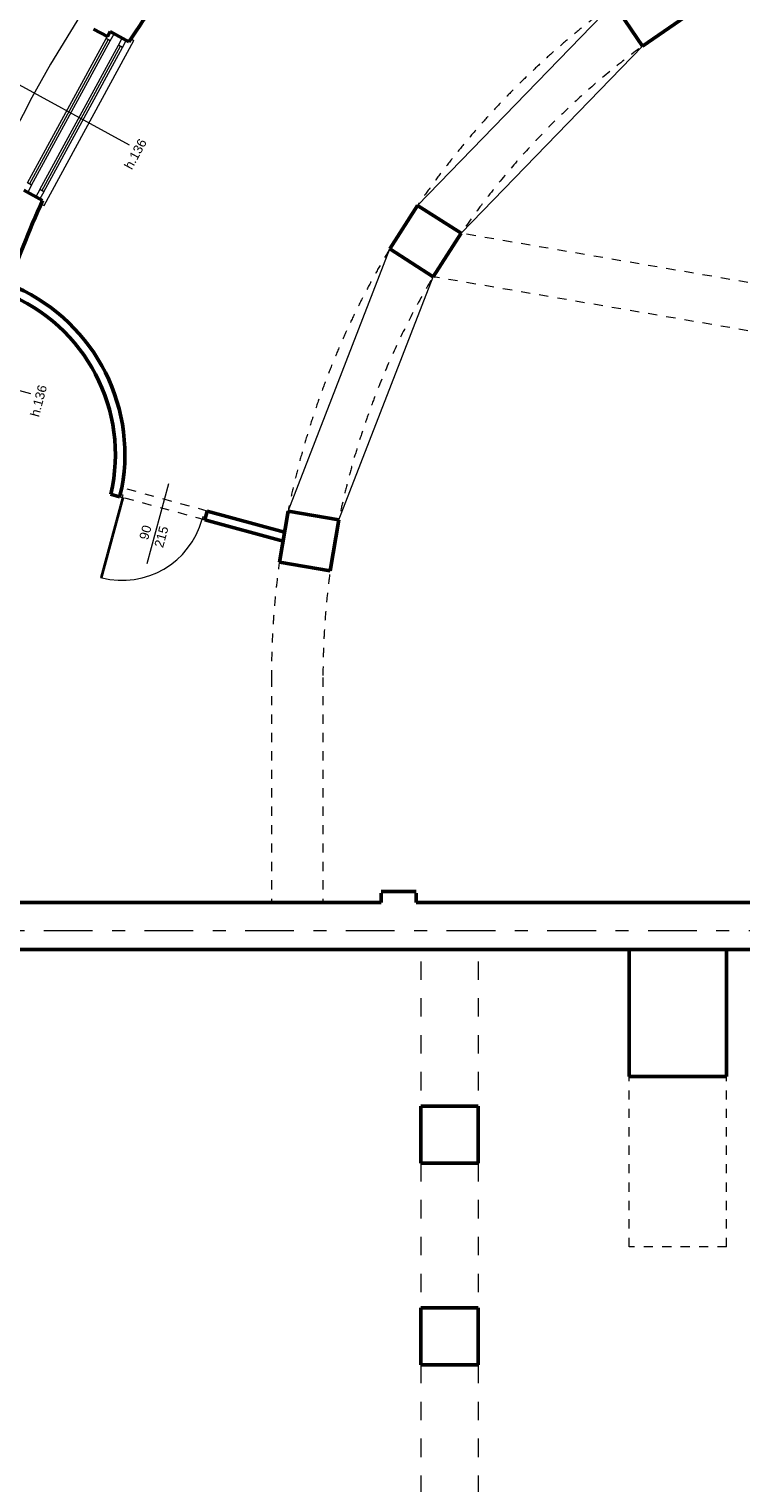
# Model space of a CAD drawing. Header units: inches. Extents: x -21887 to 84279, y -131485 to 67836.
# Tile 68 of 256: x 17034 to 24766, y 3269 to 19050. Entities that reach past the tile are written whole.
import ezdxf

# ---------------------------------------------------------------- set-up
doc = ezdxf.new("R2010")
doc.units = ezdxf.units.IN
doc.header["$MEASUREMENT"] = 0
for name, pattern in [('Dashed', [400, 200, -200]), ('Dashed copy', [200, 100, -100]), ('Double Dashed', [1093.611073, 529.166651, -211.666656, 141.111112, -211.666656])]:
    doc.linetypes.add(name, pattern=pattern)
for name, color, linetype, lineweight in [('AI_MURY', 7, 'Continuous', 53), ('DRZWI', 7, 'Continuous', 13), ('dzialowki', 7, 'Continuous', 53), ('PODCIAGI', 7, 'Continuous', 13)]:
    doc.layers.add(name, color=color, linetype=linetype, lineweight=lineweight)
doc.styles.add('GENERATED_STYLE_7', font='txt')

msp = doc.modelspace()

# ---------------------------------------------------------------- linework, layer by layer
at = {"layer": 'AI_MURY', "color": 7, "linetype": 'Continuous'}
for p, q in [((23380.3, 19327.6), (23696.7, 18865.6)), ((23696.7, 18865.6), (24158.8, 19182)), ((17884.5, 18969), (17735.2, 19050.3)), ((17884.5, 18969), (17914.4, 19023.8)), ((18119.5, 18912), (17914.4, 19023.8)), ((17181.2, 17191.2), (16976.1, 17303)), ((20951.9, 16664.1), (21254.1, 17135.6)), ((21254.1, 17135.6), (21725.5, 16833.4)), ((21423.3, 16361.9), (21725.5, 16833.4)), ((20951.9, 16664.1), (21423.3, 16361.9)), ((19753.4, 13264.8), (19847.9, 13816.8)), ((19847.9, 13816.8), (20399.9, 13722.2)), ((20305.3, 13170.3), (20399.9, 13722.2)), ((19753.4, 13264.8), (20305.3, 13170.3)), ((20859.4, 9690.3), (21239.4, 9690.3)), ((20859.4, 9570.3), (15999.4, 9570.3)), ((36221.6, 9570.3), (21239.4, 9570.3)), ((41461.6, 9060.7), (15640.5, 9060.7)), ((23550.5, 7680.7), (23550.5, 9060.7)), ((24610.5, 7680.7), (24610.5, 9060.7)), ((24610.5, 7680.7), (23550.5, 7680.7)), ((21290.5, 6740.7), (21290.5, 7360.7)), ((21910.5, 7360.7), (21290.5, 7360.7)), ((21910.5, 6740.7), (21910.5, 7360.7)), ((21910.5, 6740.7), (21290.5, 6740.7)), ((21290.5, 4550.7), (21290.5, 5170.7)), ((21910.5, 5170.7), (21290.5, 5170.7)), ((21910.5, 4550.7), (21910.5, 5170.7)), ((21910.5, 4550.7), (21290.5, 4550.7))]:
    msp.add_line(p, q, dxfattribs=at)
at = {"layer": 'AI_MURY', "color": 7, "linetype": 'Dashed copy'}
for p, q in [((20859.4, 9570.3), (20859.4, 9690.3)), ((21239.4, 9570.3), (21239.4, 9690.3))]:
    msp.add_line(p, q, dxfattribs=at)
at = {"layer": 'AI_MURY', "color": 7, "linetype": 'Continuous'}
for start, end in [(142.03786, 146.96053), (155.84128, 160.76481)]:
    msp.add_arc((28730.5, 12010.7), 12658, start, end, dxfattribs=at)
at = {"layer": 'DRZWI', "color": 220, "linetype": 'Continuous'}
for p, q in [((17018, 17379.9), (17872.5, 18947)), ((17872.5, 18947), (17884.5, 18969)), ((17916.4, 18923.1), (17872.5, 18947)), ((17916.4, 18923.1), (17958.3, 18999.9)), ((18004.2, 18875.2), (18046.1, 18952)), ((17039.9, 17367.9), (17894.5, 18935)), ((17061.9, 17355.9), (17916.4, 18923.1)), ((17149.7, 17308.1), (18004.2, 18875.2)), ((17171.6, 17296.1), (18026.2, 18863.2)), ((17193.5, 17284.1), (18048.1, 18851.3)), ((18048.1, 18851.3), (18004.2, 18875.2)), ((18048.1, 18851.3), (18090, 18928.1)), ((16496.7, 18680.7), (18121.6, 17794.6)), ((17384.6, 17624.8), (17388.2, 17622.7)), ((17061.9, 17355.9), (17018, 17379.9)), ((17061.9, 17355.9), (17020, 17279.1)), ((17149.7, 17308.1), (17107.8, 17231.2)), ((17193.5, 17284.1), (17149.7, 17308.1)), ((17193.5, 17284.1), (17151.7, 17207.3)), ((15258.5, 15568.8), (17048, 15096.3))]:
    msp.add_line(p, q, dxfattribs=at)
at = {"layer": 'DRZWI', "color": 251, "linetype": 'Continuous'}
for p, q in [((18141.3, 18945.7), (18173.8, 18927.9)), ((17197.2, 17136.9), (18173.8, 18927.9)), ((17164.8, 17154.5), (17197.2, 17136.9))]:
    msp.add_line(p, q, dxfattribs=at)
msp.add_arc((28730.5, 12012.1), 13254.8, 115.46974, 173.46465, dxfattribs=at)
at = {"layer": 'dzialowki', "color": 12, "linetype": 'Continuous'}
for p, q in [((18016.8, 13974.7), (18043, 14071.2)), ((18016.8, 13974.7), (17920.3, 14001)), ((18943.1, 13722.6), (18969.4, 13819.1)), ((19809.2, 13590.5), (18969.4, 13819.1)), ((19792.2, 13491.5), (18943.1, 13722.6))]:
    msp.add_line(p, q, dxfattribs=at)
for radius, start, end in [(1991.1, 349.67578, 68.48461), (1887, 346.90609, 68.37213)]:
    msp.add_arc((16084.2, 14428), radius, start, end, dxfattribs=at)
at = {"layer": 'PODCIAGI', "color": 9, "linetype": 'Continuous'}
for p, q in [((21254.1, 17135.6), (23380.3, 19327.6)), ((21725.5, 16833.4), (23696.7, 18865.6)), ((19847.9, 13816.8), (20951.9, 16664.1)), ((20399.9, 13722.2), (21423.3, 16361.9))]:
    msp.add_line(p, q, dxfattribs=at)
at = {"layer": 'PODCIAGI', "color": 7, "linetype": 'Dashed copy'}
for p, q in [((28390.5, 15691.9), (21725.5, 16833.4)), ((28390.5, 15168.6), (21423.3, 16361.9)), ((19666.2, 12010.7), (19666.2, 9570.3)), ((20225.9, 12010.7), (20225.9, 9570.3)), ((23550.5, 5830.7), (23550.5, 7680.7)), ((24610.5, 5830.7), (24610.5, 7680.7)), ((24610.5, 5830.7), (23550.5, 5830.7))]:
    msp.add_line(p, q, dxfattribs=at)
at = {"layer": 'PODCIAGI', "color": 12, "linetype": 'Continuous'}
msp.add_line((18043, 14071.2), (18016.8, 13974.7), dxfattribs=at)
at = {"layer": 'PODCIAGI', "color": 5, "linetype": 'Dashed copy'}
for p, q in [((18969.4, 13819.1), (18043, 14071.2)), ((18943.1, 13722.6), (18016.8, 13974.7))]:
    msp.add_line(p, q, dxfattribs=at)
at = {"layer": 'PODCIAGI', "color": 5, "linetype": 'Continuous'}
for p, q in [((18316.7, 13248.7), (18553, 14117.1)), ((18045.7, 13966.8), (17809.4, 13098.4)), ((18060.2, 13962.9), (17823.9, 13094.5)), ((18016.8, 13974.7), (18045.7, 13966.8)), ((18024.7, 14003.6), (18053.6, 13995.8)), ((18053.6, 13995.8), (18045.7, 13966.8)), ((18045.7, 13966.8), (18060.2, 13962.9)), ((18922, 13759.4), (18914.1, 13730.5)), ((18914.1, 13730.5), (18943.1, 13722.6)), ((18922, 13759.4), (18951, 13751.6)), ((17809.4, 13098.4), (17823.9, 13094.5))]:
    msp.add_line(p, q, dxfattribs=at)
at = {"layer": 'PODCIAGI', "color": 7, "linetype": 'Double Dashed'}
msp.add_line((82247, 9260.7), (-13376.4, 9260.7), dxfattribs=at)
at = {"layer": 'PODCIAGI', "color": 49, "linetype": 'Dashed'}
for p, q in [((21290.5, 8930.7), (21290.5, 7360.7)), ((21910.5, 8930.7), (21910.5, 7360.7)), ((21290.5, 6740.7), (21290.5, 5170.7)), ((21910.5, 6740.7), (21910.5, 5170.7)), ((21290.5, 4550.7), (21290.5, 2960.7)), ((21910.5, 4550.7), (21910.5, 2960.7))]:
    msp.add_line(p, q, dxfattribs=at)
at = {"layer": 'PODCIAGI', "color": 7, "linetype": 'Dashed copy'}
for radius in [9064.3, 8504.6]:
    msp.add_arc((28730.5, 12010.7), radius, 0, 180, dxfattribs=at)
at = {"layer": 'PODCIAGI', "color": 7, "linetype": 'Continuous'}
msp.add_arc((18045.7, 13966.8), 900.1, 255.7308, 344.77596, dxfattribs=at)

# ---------------------------------------------------------------- texts
at = {"layer": 'DRZWI', "color": 220, "char_height": 100, "width": 769.864, "attachment_point": 1, "style": 'GENERATED_STYLE_7'}
for insert, rotation in [((18061.6, 17564.9), 61.39613), ((17044.6, 14858.9), 75.20996)]:
    msp.add_mtext('\\fArial|b0|i0|c238|p39;\\H100.000000;h.136', dxfattribs=dict(at, insert=insert, rotation=rotation))
at = {"layer": 'PODCIAGI', "color": 5, "insert": (18248.9, 13599.6), "char_height": 100, "width": 704.483, "attachment_point": 2, "rotation": 74.77596, "line_spacing_factor": 1.079165, "style": 'GENERATED_STYLE_7'}
msp.add_mtext('\\fArial|b0|i0|c238|p39;90\\P215', dxfattribs=at)

doc.saveas('drawing.dxf')
